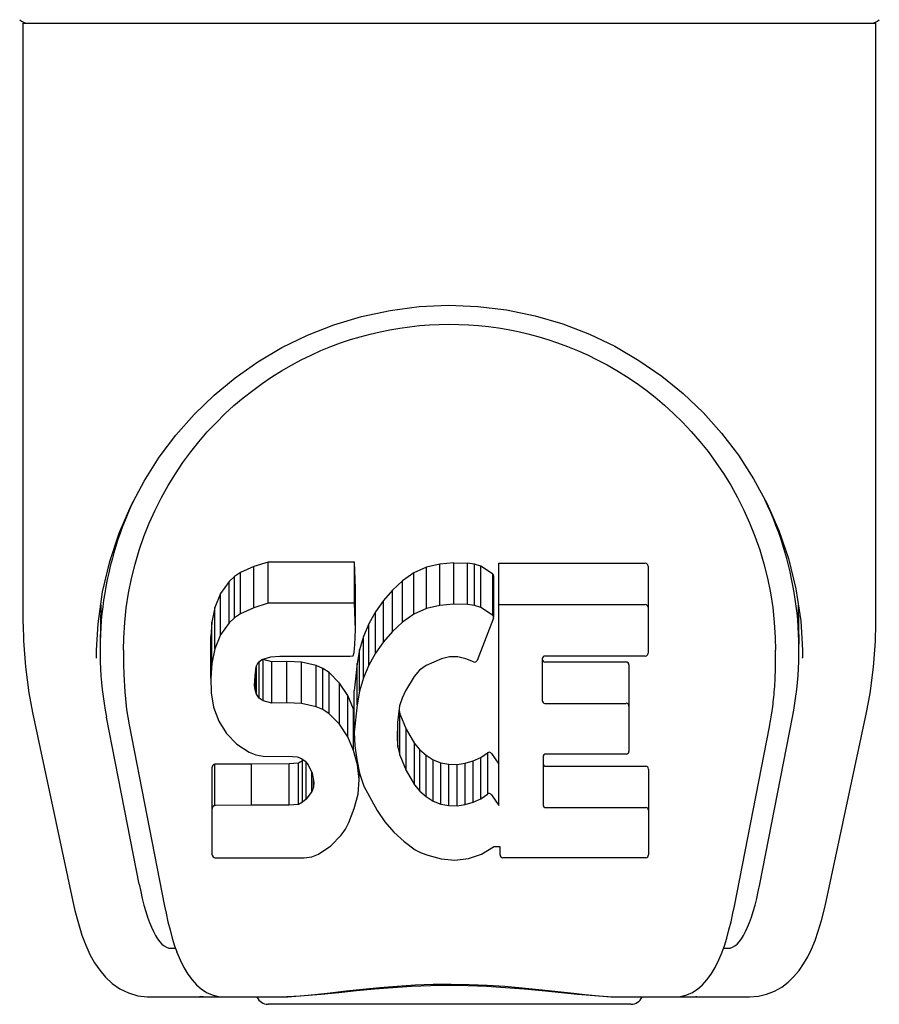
# Model space of a CAD drawing. Header units: inches. Extents: x 0 to 245, y 0 to 159.
# Tile 12 of 16: x 105.21 to 106.6, y 123.06 to 124.66. Entities that reach past the tile are written whole.
import ezdxf

# ---------------------------------------------------------------- set-up
doc = ezdxf.new("R2010")
doc.units = ezdxf.units.IN
doc.header["$LTSCALE"] = 13.479405
doc.header["$MEASUREMENT"] = 0
doc.layers.get('0').update_dxf_attribs({"linetype": 'CONTINUOUS'})

msp = doc.modelspace()

# ---------------------------------------------------------------- linework, layer by layer
at = {"color": 7, "linetype": 'Continuous'}
for p, q in [((105.2138, 124.6511), (106.5917, 124.6511)), ((105.2138, 123.6791), (105.2138, 124.6511)), ((106.5917, 123.6798), (106.5917, 124.6511)), ((105.6097, 123.7798), (105.5863, 123.7725)), ((105.7492, 123.7798), (105.6097, 123.7798)), ((105.6097, 123.713), (105.6097, 123.7798)), ((105.7509, 123.737), (105.7492, 123.7798)), ((105.7492, 123.713), (105.7492, 123.7798)), ((105.8873, 123.7762), (105.8655, 123.7713)), ((105.9095, 123.7784), (105.8873, 123.7762)), ((105.8873, 123.7094), (105.8873, 123.7762)), ((105.9095, 123.7784), (105.932, 123.778)), ((105.9095, 123.7116), (105.9095, 123.7784)), ((105.9431, 123.7763), (105.932, 123.778)), ((105.932, 123.7112), (105.932, 123.778)), ((105.9536, 123.7729), (105.9431, 123.7763)), ((105.9431, 123.7095), (105.9431, 123.7763)), ((105.9825, 123.7778), (106.2193, 123.7778)), ((105.9825, 123.3858), (105.9825, 123.7778)), ((105.5647, 123.7628), (105.5551, 123.7562)), ((105.5863, 123.7725), (105.5647, 123.7628)), ((105.5647, 123.6959), (105.5647, 123.7628)), ((105.5863, 123.7057), (105.5863, 123.7725)), ((105.8451, 123.7625), (105.8269, 123.7495)), ((105.8655, 123.7713), (105.8451, 123.7625)), ((105.8451, 123.6956), (105.8451, 123.7625)), ((105.8655, 123.7045), (105.8655, 123.7713)), ((105.9723, 123.7608), (105.9536, 123.7729)), ((105.9536, 123.7061), (105.9536, 123.7729)), ((105.9723, 123.7608), (105.9723, 123.694)), ((106.2238, 123.7733), (106.2238, 123.6321)), ((105.5465, 123.7483), (105.5328, 123.7286)), ((105.5551, 123.7562), (105.5465, 123.7483)), ((105.5465, 123.6814), (105.5465, 123.7483)), ((105.5551, 123.6894), (105.5551, 123.7562)), ((105.8269, 123.7495), (105.8106, 123.7342)), ((105.8269, 123.6827), (105.8269, 123.7495)), ((105.974, 123.7573), (105.974, 123.6905)), ((105.5328, 123.7286), (105.5236, 123.7061)), ((105.5328, 123.6618), (105.5328, 123.7286)), ((105.7509, 123.6702), (105.7509, 123.737)), ((105.8106, 123.7342), (105.7959, 123.7175)), ((105.8106, 123.6674), (105.8106, 123.7342)), ((105.6097, 123.713), (105.5863, 123.7057)), ((105.7492, 123.713), (105.6097, 123.713)), ((105.7509, 123.6702), (105.7492, 123.713)), ((105.7959, 123.7175), (105.783, 123.6993)), ((105.7959, 123.6507), (105.7959, 123.7175)), ((105.339, 123.7103), (105.3379, 123.6471)), ((105.5236, 123.7061), (105.5184, 123.6827)), ((105.5236, 123.6393), (105.5236, 123.7061)), ((105.5863, 123.7057), (105.5647, 123.6959)), ((105.783, 123.6993), (105.7721, 123.6798)), ((105.783, 123.6325), (105.783, 123.6993)), ((105.8655, 123.7045), (105.8451, 123.6956)), ((105.8873, 123.7094), (105.8655, 123.7045)), ((105.9095, 123.7116), (105.8873, 123.7094)), ((105.932, 123.7112), (105.9095, 123.7116)), ((105.9431, 123.7095), (105.932, 123.7112)), ((105.9536, 123.7061), (105.9431, 123.7095)), ((105.9723, 123.694), (105.9536, 123.7061)), ((105.9825, 123.711), (106.2193, 123.711)), ((106.4665, 123.7102), (106.4676, 123.6471)), ((105.5184, 123.6827), (105.5167, 123.659)), ((105.5184, 123.6159), (105.5184, 123.6827)), ((105.5465, 123.6814), (105.5328, 123.6618)), ((105.5551, 123.6894), (105.5465, 123.6814)), ((105.5647, 123.6959), (105.5551, 123.6894)), ((105.8269, 123.6827), (105.8106, 123.6674)), ((105.8451, 123.6956), (105.8269, 123.6827)), ((105.9737, 123.6889), (105.9476, 123.6207)), ((105.75, 123.6464), (105.7509, 123.6702)), ((105.7721, 123.6798), (105.7636, 123.6592)), ((105.7721, 123.613), (105.7721, 123.6798)), ((105.8106, 123.6674), (105.7959, 123.6507)), ((105.5167, 123.5922), (105.5167, 123.659)), ((105.5328, 123.6618), (105.5236, 123.6393)), ((105.7636, 123.6592), (105.7575, 123.6377)), ((105.7636, 123.5924), (105.7636, 123.6592)), ((105.7959, 123.6507), (105.783, 123.6325)), ((105.3758, 123.6374), (105.3758, 123.6141)), ((105.5236, 123.6393), (105.5184, 123.6159)), ((105.747, 123.6282), (105.7488, 123.6336)), ((105.7488, 123.6336), (105.75, 123.6464)), ((105.7575, 123.6377), (105.7534, 123.6158)), ((105.7575, 123.5709), (105.7575, 123.6377)), ((105.783, 123.6325), (105.7721, 123.613)), ((105.5904, 123.6106), (105.5936, 123.6173)), ((105.5936, 123.6173), (105.5993, 123.6221)), ((105.5952, 123.5598), (105.5952, 123.6186)), ((105.5993, 123.6221), (105.6137, 123.6266)), ((105.6014, 123.6222), (105.6008, 123.6226)), ((105.6158, 123.6182), (105.6014, 123.6222)), ((105.6014, 123.5554), (105.6014, 123.6222)), ((105.6137, 123.6266), (105.6285, 123.6277)), ((105.6398, 123.619), (105.6158, 123.6182)), ((105.6158, 123.5514), (105.6158, 123.6182)), ((105.6285, 123.6277), (105.7414, 123.6277)), ((105.6637, 123.6177), (105.6398, 123.619)), ((105.6398, 123.5522), (105.6398, 123.619)), ((105.6872, 123.6126), (105.6637, 123.6177)), ((105.6637, 123.5509), (105.6637, 123.6177)), ((105.7414, 123.6277), (105.747, 123.6282)), ((105.8899, 123.6231), (105.8649, 123.6126)), ((105.9027, 123.6264), (105.8899, 123.6231)), ((105.916, 123.6262), (105.9027, 123.6264)), ((105.9291, 123.6231), (105.916, 123.6262)), ((105.9416, 123.6182), (105.9291, 123.6231)), ((106.0526, 123.6232), (106.0526, 123.5557)), ((106.2193, 123.6276), (106.0571, 123.6276)), ((106.0571, 123.6181), (106.1884, 123.6181)), ((106.4736, 123.6241), (106.4736, 123.6246)), ((105.5184, 123.6159), (105.5167, 123.5922)), ((105.5884, 123.5956), (105.5904, 123.6106)), ((105.5907, 123.5658), (105.5907, 123.6106)), ((105.6982, 123.6078), (105.6872, 123.6126)), ((105.6872, 123.5458), (105.6872, 123.6126)), ((105.708, 123.6009), (105.6982, 123.6078)), ((105.6982, 123.541), (105.6982, 123.6078)), ((105.7252, 123.5841), (105.708, 123.6009)), ((105.708, 123.5341), (105.708, 123.6009)), ((105.7534, 123.6158), (105.7488, 123.5714)), ((105.7534, 123.549), (105.7534, 123.6158)), ((105.7721, 123.613), (105.7636, 123.5924)), ((105.8542, 123.6051), (105.8459, 123.5947)), ((105.8649, 123.6126), (105.8542, 123.6051)), ((106.1929, 123.6136), (106.1929, 123.4736)), ((105.5167, 123.5922), (105.5174, 123.5683)), ((105.5877, 123.5805), (105.5884, 123.5956)), ((105.5884, 123.5729), (105.5884, 123.5956)), ((105.7636, 123.5924), (105.7575, 123.5709)), ((105.8459, 123.5947), (105.8318, 123.5715)), ((105.5884, 123.5729), (105.5877, 123.5805)), ((105.5907, 123.5658), (105.5884, 123.5729)), ((105.7383, 123.5641), (105.7252, 123.5841)), ((105.7252, 123.5173), (105.7252, 123.5841)), ((105.7488, 123.5046), (105.7488, 123.5714)), ((105.7575, 123.5709), (105.7534, 123.549)), ((105.8318, 123.5715), (105.826, 123.5597)), ((105.5174, 123.5683), (105.5214, 123.5448)), ((105.5952, 123.5598), (105.5907, 123.5658)), ((105.6014, 123.5554), (105.5952, 123.5598)), ((105.6158, 123.5514), (105.6014, 123.5554)), ((105.7478, 123.5419), (105.7383, 123.5641)), ((105.7383, 123.4972), (105.7383, 123.5641)), ((105.826, 123.5597), (105.8222, 123.5471)), ((105.5214, 123.5448), (105.5297, 123.5226)), ((105.6398, 123.5522), (105.6158, 123.5514)), ((105.6637, 123.5509), (105.6398, 123.5522)), ((105.6872, 123.5458), (105.6637, 123.5509)), ((105.6982, 123.541), (105.6872, 123.5458)), ((105.708, 123.5341), (105.6982, 123.541)), ((105.7488, 123.538), (105.7478, 123.5419)), ((105.7478, 123.4751), (105.7478, 123.5419)), ((105.7534, 123.549), (105.7488, 123.5046)), ((105.8222, 123.5471), (105.8189, 123.5203)), ((105.8213, 123.5397), (105.8226, 123.5342)), ((106.0571, 123.5512), (106.1884, 123.5512)), ((105.2289, 123.5362), (105.294, 123.2309)), ((105.4011, 123.2588), (105.3483, 123.529)), ((105.5297, 123.5226), (105.5425, 123.5024)), ((105.7252, 123.5173), (105.708, 123.5341)), ((105.8226, 123.5342), (105.8328, 123.5093)), ((105.8226, 123.4674), (105.8226, 123.5342)), ((106.4045, 123.2588), (106.4572, 123.529)), ((106.5115, 123.2309), (106.5766, 123.5362)), ((105.385, 123.5162), (105.4423, 123.2234)), ((105.7383, 123.4972), (105.7252, 123.5173)), ((105.8189, 123.5203), (105.8182, 123.4934)), ((105.8195, 123.4802), (105.8195, 123.5203)), ((105.8328, 123.5093), (105.8461, 123.4862)), ((105.8328, 123.4425), (105.8328, 123.5093)), ((106.3632, 123.2234), (106.4199, 123.5132)), ((106.4199, 123.5133), (106.4207, 123.5171)), ((105.5425, 123.5024), (105.5589, 123.4851)), ((105.7478, 123.4751), (105.7383, 123.4972)), ((105.7488, 123.5046), (105.7497, 123.4824)), ((105.8182, 123.4934), (105.8195, 123.4802)), ((105.5589, 123.4851), (105.5787, 123.472)), ((105.754, 123.452), (105.7478, 123.4751)), ((105.7497, 123.4824), (105.7529, 123.4603)), ((105.8195, 123.4802), (105.8226, 123.4674)), ((105.8461, 123.4862), (105.8549, 123.4762)), ((105.8461, 123.4194), (105.8461, 123.4862)), ((105.8549, 123.4762), (105.865, 123.4673)), ((105.8549, 123.4094), (105.8549, 123.4762)), ((105.5787, 123.472), (105.5899, 123.4678)), ((105.5899, 123.4678), (105.6015, 123.4658)), ((105.6015, 123.4658), (105.649, 123.4653)), ((105.649, 123.4653), (105.6566, 123.4646)), ((105.6566, 123.4646), (105.6636, 123.4622)), ((105.6653, 123.458), (105.6589, 123.4546)), ((105.6636, 123.4622), (105.6696, 123.4576)), ((105.667, 123.4596), (105.6653, 123.458)), ((105.6653, 123.3912), (105.6653, 123.458)), ((105.6696, 123.4576), (105.6745, 123.4517)), ((105.7529, 123.4603), (105.7574, 123.4384)), ((105.8226, 123.4674), (105.8328, 123.4425)), ((105.865, 123.4673), (105.8761, 123.4599)), ((105.865, 123.4005), (105.865, 123.4673)), ((105.8761, 123.4599), (105.8885, 123.4551)), ((105.8761, 123.3931), (105.8761, 123.4599)), ((105.9282, 123.4542), (105.941, 123.4583)), ((105.941, 123.4583), (105.9532, 123.4638)), ((105.941, 123.3914), (105.941, 123.4583)), ((105.9532, 123.4638), (105.9642, 123.4712)), ((105.9532, 123.3969), (105.9532, 123.4638)), ((105.9642, 123.4712), (105.9642, 123.4044)), ((105.9707, 123.4701), (105.9825, 123.4526)), ((106.0539, 123.4647), (106.0539, 123.3871)), ((106.1884, 123.4692), (106.0584, 123.4692)), ((105.5192, 123.3064), (105.5192, 123.4481)), ((105.5829, 123.4531), (105.5237, 123.4526)), ((105.5237, 123.3858), (105.5237, 123.4526)), ((105.6438, 123.4534), (105.5829, 123.4531)), ((105.5829, 123.3863), (105.5829, 123.4531)), ((105.6589, 123.4546), (105.6438, 123.4534)), ((105.6438, 123.3866), (105.6438, 123.4534)), ((105.6589, 123.3878), (105.6589, 123.4546)), ((105.6709, 123.3965), (105.6709, 123.4561)), ((105.6745, 123.4517), (105.681, 123.4381)), ((105.7565, 123.4281), (105.754, 123.452)), ((105.7565, 123.4281), (105.7565, 123.4427)), ((105.8328, 123.4425), (105.8461, 123.4194)), ((105.8885, 123.4551), (105.9017, 123.4528)), ((105.8885, 123.3883), (105.8885, 123.4551)), ((105.9017, 123.4528), (105.9151, 123.4522)), ((105.9017, 123.3859), (105.9017, 123.4528)), ((105.9151, 123.4522), (105.9282, 123.4542)), ((105.9151, 123.3854), (105.9151, 123.4522)), ((105.9282, 123.3874), (105.9282, 123.4542)), ((106.0584, 123.4495), (106.22, 123.4495)), ((106.2244, 123.445), (106.2244, 123.3061)), ((105.6802, 123.4085), (105.6802, 123.44)), ((105.681, 123.4381), (105.6835, 123.423)), ((105.6827, 123.4154), (105.6827, 123.4277)), ((105.7549, 123.4042), (105.7565, 123.4281)), ((105.7574, 123.4384), (105.7645, 123.4174)), ((105.6827, 123.4154), (105.6802, 123.4085)), ((105.6835, 123.423), (105.6827, 123.4154)), ((105.7645, 123.4174), (105.7858, 123.3781)), ((105.8461, 123.4194), (105.8549, 123.4094)), ((105.6709, 123.3965), (105.6653, 123.3912)), ((105.6802, 123.4085), (105.6709, 123.3965)), ((105.7487, 123.381), (105.7549, 123.4042)), ((105.8549, 123.4094), (105.865, 123.4005)), ((105.865, 123.4005), (105.8761, 123.3931)), ((105.941, 123.3914), (105.9532, 123.3969)), ((105.9532, 123.3969), (105.9642, 123.4044)), ((105.9707, 123.4033), (105.9825, 123.3858)), ((105.5829, 123.3863), (105.5236, 123.3858)), ((105.6438, 123.3866), (105.5829, 123.3863)), ((105.6589, 123.3878), (105.6438, 123.3866)), ((105.6653, 123.3912), (105.6589, 123.3878)), ((105.74, 123.3586), (105.7487, 123.381)), ((105.7858, 123.3781), (105.7984, 123.3597)), ((105.8761, 123.3931), (105.8885, 123.3883)), ((105.8885, 123.3883), (105.9017, 123.3859)), ((105.9017, 123.3859), (105.9151, 123.3854)), ((105.9151, 123.3854), (105.9282, 123.3874)), ((105.9282, 123.3874), (105.941, 123.3914)), ((106.0584, 123.3827), (106.22, 123.3827)), ((105.7279, 123.3379), (105.7347, 123.3478)), ((105.7347, 123.3478), (105.74, 123.3586)), ((105.7984, 123.3597), (105.813, 123.3431)), ((105.711, 123.321), (105.7279, 123.3379)), ((105.813, 123.3431), (105.8296, 123.328)), ((105.6911, 123.3072), (105.711, 123.321)), ((105.8296, 123.328), (105.8472, 123.3143)), ((105.8472, 123.3143), (105.857, 123.3092)), ((105.9547, 123.3072), (105.9737, 123.3189)), ((105.9737, 123.3189), (105.9739, 123.319)), ((105.9844, 123.319), (105.9739, 123.319)), ((105.9844, 123.3061), (105.9844, 123.319)), ((105.524, 123.3016), (105.668, 123.3016)), ((105.668, 123.3016), (105.68, 123.3032)), ((105.68, 123.3032), (105.6911, 123.3072)), ((105.857, 123.3092), (105.8675, 123.3055)), ((105.8675, 123.3055), (105.8893, 123.2999)), ((105.8893, 123.2999), (105.9113, 123.2974)), ((105.9113, 123.2974), (105.9334, 123.3005)), ((105.9334, 123.3005), (105.9547, 123.3072)), ((106.22, 123.3016), (105.9889, 123.3016)), ((105.4599, 123.155), (105.4526, 123.155)), ((105.4584, 123.1593), (105.4618, 123.1495)), ((106.3437, 123.1495), (106.3471, 123.1593)), ((106.3529, 123.155), (106.3456, 123.155)), ((105.4621, 123.1488), (105.4618, 123.1495)), ((106.3435, 123.1488), (106.3437, 123.1495)), ((105.4179, 123.0763), (105.6193, 123.0763)), ((105.5045, 123.0763), (105.4985, 123.0763)), ((105.5045, 123.0763), (105.5032, 123.0763)), ((106.1862, 123.0763), (106.3875, 123.0763)), ((106.3023, 123.0763), (106.301, 123.0763)), ((106.1961, 123.0645), (105.6095, 123.0645))]:
    msp.add_line(p, q, dxfattribs=at)
for points in [[(105.332, 123.6371), (105.3346, 123.6796), (105.3421, 123.7316), (105.3537, 123.7806), (105.369, 123.8267), (105.3876, 123.8701), (105.4091, 123.9108), (105.4335, 123.9492), (105.4605, 123.9851), (105.4901, 124.0186), (105.5221, 124.0495), (105.5564, 124.0779), (105.593, 124.1037), (105.632, 124.1267), (105.673, 124.1467), (105.716, 124.1636), (105.7607, 124.177), (105.8066, 124.1868), (105.8535, 124.1928), (105.9009, 124.195), (105.9483, 124.1931), (105.9951, 124.1874), (106.041, 124.178), (106.0857, 124.1649), (106.1288, 124.1483), (106.1699, 124.1286), (106.209, 124.1059), (106.2458, 124.0804), (106.2803, 124.0523), (106.3126, 124.0215), (106.3424, 123.9883), (106.3697, 123.9526), (106.3943, 123.9145), (106.416, 123.874), (106.4349, 123.8309), (106.4505, 123.7852), (106.4625, 123.7365), (106.4704, 123.6849), (106.4735, 123.6371)], [(105.6631, 124.1066), (105.679, 124.1144), (105.6949, 124.1216), (105.7108, 124.1281), (105.7267, 124.134), (105.7427, 124.1394), (105.7586, 124.1442), (105.7746, 124.1485), (105.7905, 124.1522), (105.8065, 124.1554), (105.8224, 124.1581), (105.8383, 124.1603), (105.8543, 124.1621), (105.8702, 124.1633), (105.8861, 124.164), (105.902, 124.1643), (105.9179, 124.1641), (105.9339, 124.1634), (105.9498, 124.1622), (105.9658, 124.1605), (105.9818, 124.1583), (105.9977, 124.1557), (106.0137, 124.1525), (106.0296, 124.1488), (106.0456, 124.1446), (106.0616, 124.1398), (106.0776, 124.1344), (106.0936, 124.1285), (106.1096, 124.122), (106.1256, 124.1148)], [(106.1256, 124.1148), (106.1416, 124.107), (106.1575, 124.0986), (106.1733, 124.0895), (106.189, 124.0798), (106.2046, 124.0693), (106.2199, 124.0581), (106.2352, 124.0462), (106.2502, 124.0335), (106.265, 124.02), (106.2795, 124.0058), (106.2936, 123.9907), (106.3074, 123.9749), (106.3207, 123.9583), (106.3335, 123.9409), (106.3457, 123.9227), (106.3573, 123.9038), (106.3683, 123.8842), (106.3785, 123.8639), (106.3879, 123.843), (106.3965, 123.8215), (106.4042, 123.7993), (106.4109, 123.7766), (106.4167, 123.7535), (106.4215, 123.7299), (106.4252, 123.706), (106.4278, 123.6819), (106.4293, 123.6576), (106.4297, 123.6374)], [(105.3758, 123.6374), (105.3762, 123.6574), (105.3777, 123.6817), (105.3803, 123.7058), (105.384, 123.7296), (105.3887, 123.7531), (105.3945, 123.7762), (105.4012, 123.7989), (105.4089, 123.821), (105.4175, 123.8426), (105.4269, 123.8636), (105.4371, 123.8839), (105.448, 123.9036), (105.4596, 123.9224), (105.4718, 123.9405), (105.4845, 123.9578), (105.4977, 123.9744), (105.5113, 123.9901), (105.5254, 124.0051), (105.5397, 124.0193), (105.5544, 124.0327), (105.5694, 124.0454), (105.5847, 124.0574), (105.6001, 124.0687), (105.6157, 124.0792), (105.6314, 124.089), (105.6473, 124.0982), (105.6631, 124.1066)], [(105.2138, 123.6791), (105.2143, 123.6524), (105.2173, 123.6102), (105.2229, 123.5681), (105.2289, 123.5362)], [(106.5766, 123.5362), (106.5825, 123.5673), (106.5881, 123.6096), (106.5912, 123.652), (106.5917, 123.6799)], [(105.3319, 123.6241), (105.3319, 123.6288), (105.332, 123.6371)], [(106.4207, 123.5171), (106.4212, 123.5202), (106.4218, 123.5232), (106.4223, 123.5262), (106.4228, 123.5292), (106.4233, 123.5324), (106.4238, 123.5356), (106.4243, 123.539), (106.4248, 123.5425), (106.4253, 123.5461), (106.4257, 123.5498), (106.4262, 123.5535), (106.4266, 123.5574), (106.427, 123.5613), (106.4274, 123.5654), (106.4278, 123.5696), (106.4282, 123.5739), (106.4285, 123.5782), (106.4288, 123.5827), (106.429, 123.5873), (106.4292, 123.592), (106.4294, 123.5968), (106.4295, 123.6017), (106.4296, 123.6067), (106.4297, 123.6118), (106.4297, 123.6374)], [(106.4735, 123.6371), (106.4736, 123.6296), (106.4736, 123.6246)], [(105.3758, 123.6141), (105.3761, 123.5979), (105.3777, 123.5696), (105.3809, 123.5415), (105.385, 123.5162)], [(105.5236, 123.4526), (105.5232, 123.4525), (105.5228, 123.4525), (105.5223, 123.4524), (105.5219, 123.4522), (105.5215, 123.452), (105.5211, 123.4518), (105.5207, 123.4515), (105.5203, 123.4511), (105.52, 123.4507), (105.5197, 123.4503), (105.5195, 123.4498), (105.5193, 123.4493), (105.5192, 123.4487), (105.5192, 123.4481)], [(105.5236, 123.3858), (105.5232, 123.3857), (105.5228, 123.3857), (105.5223, 123.3856), (105.5219, 123.3854), (105.5215, 123.3852), (105.5211, 123.385), (105.5207, 123.3847), (105.5203, 123.3843), (105.52, 123.3839), (105.5197, 123.3835), (105.5195, 123.383), (105.5193, 123.3825), (105.5192, 123.3819), (105.5192, 123.3813)], [(105.294, 123.2309), (105.2973, 123.216), (105.3029, 123.1949), (105.3087, 123.1764), (105.3149, 123.16), (105.3216, 123.1452), (105.329, 123.1318), (105.3373, 123.1196), (105.3467, 123.1084), (105.3576, 123.0983), (105.37, 123.0897), (105.3838, 123.0829), (105.3987, 123.0784), (105.414, 123.0764), (105.4179, 123.0763)], [(105.4423, 123.2234), (105.4446, 123.2118), (105.4477, 123.198), (105.451, 123.1847), (105.4546, 123.1717), (105.4584, 123.1593)], [(106.3471, 123.1593), (106.3509, 123.1717), (106.3545, 123.1847), (106.3578, 123.198), (106.3609, 123.2118), (106.3632, 123.2234)], [(106.3875, 123.0763), (106.4021, 123.0775), (106.4154, 123.0807), (106.428, 123.0857), (106.4397, 123.0923), (106.4502, 123.1002), (106.4596, 123.1092), (106.4679, 123.1191), (106.4752, 123.1297), (106.4819, 123.1412), (106.4879, 123.1538), (106.4936, 123.1676), (106.4989, 123.1828), (106.504, 123.1998), (106.5088, 123.2187), (106.5115, 123.2309)], [(105.4621, 123.1488), (105.4673, 123.1364), (105.4735, 123.1239), (105.4799, 123.1132), (105.4866, 123.104), (105.494, 123.0958), (105.5021, 123.0889), (105.511, 123.0832), (105.5207, 123.0792), (105.5308, 123.0768), (105.5385, 123.0763)], [(106.267, 123.0763), (106.2747, 123.0768), (106.2848, 123.0791), (106.2944, 123.0832), (106.3034, 123.0889), (106.3115, 123.0958), (106.3188, 123.1039), (106.3256, 123.1131), (106.332, 123.1238), (106.3382, 123.1363), (106.3435, 123.1488)], [(105.6193, 123.0763), (105.6398, 123.0769), (105.6619, 123.0784), (105.6853, 123.0806), (105.7099, 123.0832), (105.7357, 123.0861), (105.7625, 123.0891), (105.7899, 123.0917), (105.818, 123.094), (105.847, 123.0958), (105.8762, 123.0968), (105.9054, 123.0971), (105.9345, 123.0967), (105.9636, 123.0955), (105.9922, 123.0937), (106.02, 123.0913), (106.0469, 123.0886), (106.0731, 123.0858), (106.0983, 123.0829), (106.1222, 123.0804), (106.1448, 123.0783), (106.1662, 123.0768), (106.1862, 123.0763)], [(105.6193, 123.0763), (105.6415, 123.0768), (105.6681, 123.0785), (105.6955, 123.081), (105.7237, 123.0838), (105.7525, 123.0868), (105.7816, 123.0895), (105.8112, 123.0919), (105.8413, 123.0937), (105.8718, 123.0949), (105.9023, 123.0953), (105.9327, 123.0949), (105.9631, 123.0937), (105.9934, 123.0919), (106.0232, 123.0896), (106.0524, 123.0868), (106.1096, 123.081)], [(106.1096, 123.081), (106.1372, 123.0786), (106.1638, 123.0768), (106.1862, 123.0763)]]:
    msp.add_lwpolyline(points, dxfattribs=at)
for centre, start, end in [((105.2219, 124.6708), 225, 270), ((106.5836, 124.6708), 270, 315), ((105.6095, 123.0842), 203.607, 270), ((106.1961, 123.0842), 270, 336.393)]:
    msp.add_arc(centre, 0.0197, start, end, dxfattribs=at)
for centre, major_axis, ratio, start_param, end_param in [((105.9028, 123.6373), (0, 0.565), 0.999848, 1.129542, 1.76365), ((105.9028, 123.6373), (0, 0.565), 0.999848, 4.519536, 5.157611), ((106.2193, 123.7733), (0.00448, 0), 1, 0, 1.570796), ((105.9696, 123.7573), (0, 0.00448), 1, -1.566905, -0.665444), ((106.2193, 123.7065), (0.00448, 0), 1, 0, 1.570796), ((105.9696, 123.6905), (0.00448, 0), 1, 0.003842, 0.905353), ((105.9696, 123.6905), (0, 0.00448), 1, -1.937287, -1.566955), ((105.9434, 123.6223), (0.00448, 0), 1, -1.986921, -0.366491), ((106.0571, 123.6232), (0.00448, 0), 1, 1.570796, 3.141593), ((106.0571, 123.6225), (0.00448, 0), 1, -3.141593, -1.570796), ((106.1884, 123.6136), (0.00448, 0), 1, 0, 1.570796), ((106.2193, 123.6321), (0.00448, 0), 1, -1.570796, 0), ((106.0571, 123.5557), (0.00448, 0), 1, -3.141593, -1.570796), ((106.1884, 123.5468), (0.00448, 0), 1, 0, 1.570796), ((106.1884, 123.4736), (0.00448, 0), 1, -1.570796, 0), ((105.9669, 123.4676), (0.00448, 0), 1, 0.594971, 2.222579), ((106.0584, 123.4647), (0.00448, 0), 1, 1.570796, 3.141593), ((106.0584, 123.454), (0.00448, 0), 1, -3.141593, -1.570796), ((106.22, 123.445), (0.00448, 0), 1, 0, 1.570796), ((105.9669, 123.4008), (0.00448, 0), 1, 0.594971, 2.222579), ((106.0584, 123.3871), (0.00448, 0), 1, -3.141593, -1.570796), ((106.22, 123.3782), (0.00448, 0), 1, 0, 1.570796), ((105.524, 123.3064), (0, 0.00483), 1, 1.570796, 3.141593), ((105.9889, 123.3061), (0.00448, 0), 1, -3.141593, -1.570796), ((106.22, 123.3061), (0.00448, 0), 1, -1.570796, 0), ((105.4589, 123.5094), (0.0066, 0.3543), 0.213027, -3.923008, -3.13761), ((106.3466, 123.5094), (-0.0066, 0.3543), 0.213027, -3.145575, -2.360177)]:
    msp.add_ellipse(centre, major_axis=major_axis, ratio=ratio, start_param=start_param, end_param=end_param, dxfattribs=at)

doc.saveas('drawing.dxf')
